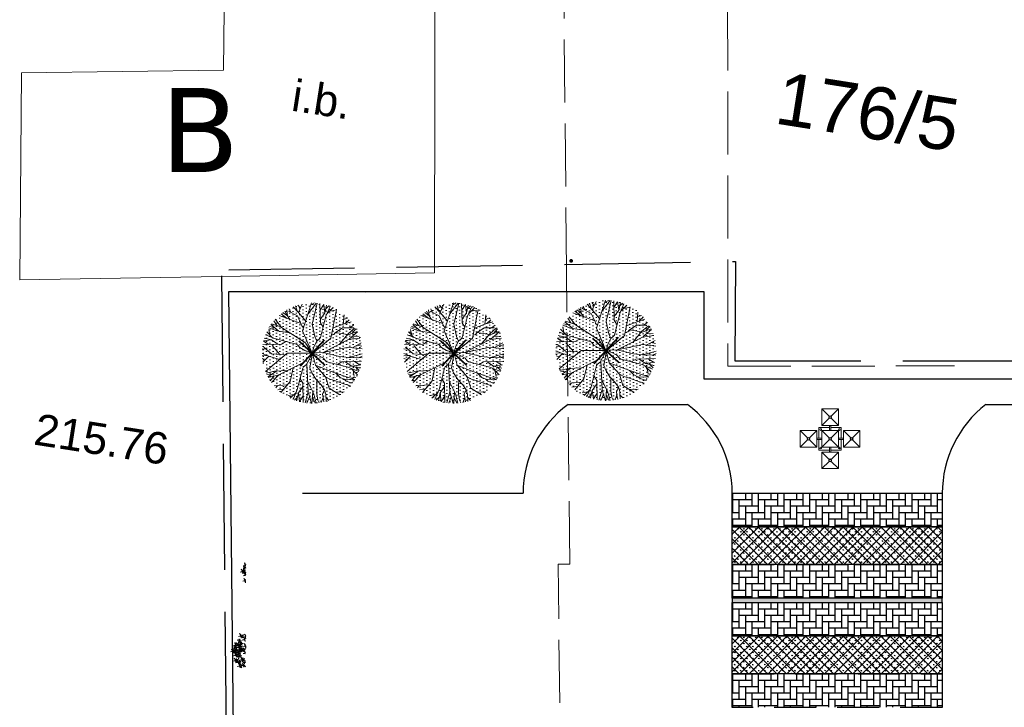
# Model space of a CAD drawing. Extents: x 6601440 to 6601733, y 5738487 to 5738717.
# Tile 14 of 129: x 6601505 to 6601529, y 5738643 to 5738660. Entities that reach past the tile are written whole.
import ezdxf
from ezdxf.enums import TextEntityAlignment as Align

# ---------------------------------------------------------------- set-up
doc = ezdxf.new("R2010")
doc.units = 0
doc.linetypes.add('PRZER2-1', pattern=[3, 2, -1])
doc.linetypes.add('PRZER3-1', pattern=[4, 3, -1])
doc.layers.get('0').update_dxf_attribs({"linetype": 'CONTINUOUS'})
doc.layers.add('001_Dark_1 20', color=7, linetype='CONTINUOUS', lineweight=0)
doc.layers.add('0_ZT_ZIELEŃ drzewa', color=7, linetype='CONTINUOUS', lineweight=30)
for name, color, linetype, lineweight, true_color in [('GESDZI_O', 7, 'CONTINUOUS', 0, 0x008000), ('GSPWPS', 7, 'CONTINUOUS', 13, 0x0a0909), ('GSPWPS_O', 7, 'CONTINUOUS', 0, 0x0a0909), ('GSSIIN', 7, 'CONTINUOUS', 18, 0x0a0909), ('GSSIIN_O', 7, 'CONTINUOUS', 0, 0x0a0909), ('GSSKOA', 7, 'PRZER3-1', 18, 0x0a0909)]:
    doc.layers.add(name, color=color, linetype=linetype, lineweight=lineweight, true_color=true_color)
doc.layers.add('TREE Z 1 500', color=7, linetype='CONTINUOUS', lineweight=9, true_color=0xc1c79e, transparency=0.6)
doc.styles.add('APLUS', font='arial.ttf', dxfattribs={"width": 0.6})
doc.styles.add('GEO-INFO', font='arial.ttf')
doc.styles.get("Standard").update_dxf_attribs({"font": 'arial.ttf'})
pattern_1 = [(90, (0, 0), (-0.07184204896, 0.07184204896), [0.01905, -0.12463409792]), (45, (0, 0), (-0.0718420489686, 0.0718420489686), [0.01905, -0.08255]), (135, (0, 0), (-0.0718420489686, -0.0718420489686), [0.01905, -0.08255])]

# ---------------------------------------------------------------- blocks, each defined once
blk = doc.blocks.new('KOLO')
blk.add_hatch(color=0).paths.add_polyline_path([(0, 0.5), (-0.12941, 0.482963), (-0.25, 0.433013), (-0.353553, 0.353553), (-0.433013, 0.25), (-0.482963, 0.12941), (-0.5, 0), (-0.482963, -0.12941), (-0.433013, -0.25), (-0.353553, -0.353553), (-0.25, -0.433013), (-0.12941, -0.482963), (0, -0.5), (0.12941, -0.482963), (0.25, -0.433013), (0.353553, -0.353553), (0.433013, -0.25), (0.482963, -0.12941), (0.5, 0), (0.482963, 0.12941), (0.433013, 0.25), (0.353553, 0.353553), (0.25, 0.433013), (0.12941, 0.482963)])
blk = doc.blocks.new('A$C528fa404')
at = {"layer": '0_ZT_ZIELEŃ drzewa', "lineweight": 13, "true_color": 0x33cc00}
h = blk.add_hatch(dxfattribs=at)
h.set_pattern_fill('DOTS', color=82, scale=0.05, style=0)
h.set_pattern_definition([(0, (-6600136.14579, -5737018.89115), (0.0396875, 0.079375), [0, -0.079375])])
edge = h.paths.add_edge_path()
edge.add_ellipse((0, 0), major_axis=(0.047, -1.193), ratio=1, start_angle=269.4342, end_angle=629.4342)
at = {"lineweight": 0}
for p, q in [((-0.059, 1.033), (-0.206, 1.176)), ((-0.14, 1.112), (-0.116, 1.188)), ((-0.059, 1.033), (0.003, 1.194)), ((-0.046, 1.081), (-0.051, 1.193)), ((0.104, 1.099), (0.112, 1.189)), ((0.221, 0.731), (0.215, 1.175)), ((-0.512, 0.798), (-0.69, 0.975)), ((-0.541, 0.914), (-0.65, 1.002)), ((-0.52, 0.817), (-0.57, 1.049)), ((-0.417, 0.85), (-0.553, 1.059)), ((-0.491, 0.963), (-0.497, 1.086)), ((-0.419, 0.902), (-0.468, 1.101)), ((0.004, 0.593), (-0.423, 1.117)), ((-0.146, 0.777), (-0.059, 1.033)), ((-0.025, 0.753), (-0.009, 0.967)), ((-0.024, 0.767), (0.191, 0.954)), ((-0.009, 0.967), (0.151, 1.153)), ((0.299, 1.156), (0.217, 1.029)), ((0.224, 0.813), (0.329, 0.964)), ((0.329, 0.964), (0.306, 1.154)), ((0.329, 0.964), (0.368, 1.136)), ((0.355, 0.882), (0.45, 1.106)), ((0.384, 0.949), (0.515, 1.077)), ((0.436, 1.001), (0.575, 1.025)), ((0.534, 0.788), (0.69, 0.975)), ((0.542, 0.84), (0.612, 1.025)), ((0.621, 0.892), (0.641, 1.007)), ((0.632, 0.744), (0.708, 0.962)), ((-0.667, 0.53), (-0.928, 0.752)), ((-0.853, 0.688), (-0.864, 0.824)), ((-0.763, 0.829), (-0.818, 0.869)), ((-0.746, 0.597), (-0.769, 0.913)), ((-0.214, 0.191), (-0.512, 0.798)), ((-0.407, 0.584), (-0.419, 0.902)), ((-0.044, 0.651), (-0.018, 0.707)), ((-0.018, 0.707), (-0.025, 0.753)), ((0.221, 0.73), (0.221, 0.731)), ((0.284, 0.624), (0.221, 0.73)), ((0.222, 0.375), (0.355, 0.882)), ((0.25, 0.159), (0.622, 0.725)), ((0.491, 0.526), (0.542, 0.84)), ((0.622, 0.725), (0.814, 0.874)), ((0.664, 0.837), (0.777, 0.907)), ((0.709, 0.259), (0.902, 0.782)), ((0.83, 0.587), (0.944, 0.732)), ((-0.93, 0.388), (-1.069, 0.531)), ((-0.981, 0.441), (-1.005, 0.579)), ((-0.343, 0.454), (-0.667, 0.53)), ((-0.001, 0.006), (0.004, 0.593)), ((0.807, 0.524), (0.895, 0.583)), ((0.89, 0.344), (1.008, 0.559)), ((0.895, 0.583), (0.977, 0.687)), ((0.895, 0.583), (1.006, 0.643)), ((0.896, 0.584), (1.037, 0.593)), ((0.974, 0.497), (1.065, 0.54)), ((-0.944, 0.334), (-1.154, 0.308)), ((-1.146, 0.309), (-1.01, 0.221)), ((-0.944, 0.334), (-1.133, 0.377)), ((-1.044, 0.356), (-1.113, 0.431)), ((-0.863, 0.359), (-1.101, 0.461)), ((-0.793, 0.228), (-0.944, 0.334)), ((-0.355, 0.226), (-0.863, 0.359)), ((-0.605, 0.288), (-0.71, 0.226)), ((0.07, 0.175), (0.135, 0.29)), ((0.135, 0.29), (0.2, 0.344)), ((0.2, 0.344), (0.222, 0.375)), ((0.608, 0.199), (0.651, 0.244)), ((0.651, 0.244), (0.696, 0.253)), ((0.696, 0.253), (0.89, 0.344)), ((0.762, 0.148), (0.97, 0.32)), ((0.97, 0.32), (1.108, 0.444)), ((0.97, 0.32), (1.172, 0.226)), ((1.01, 0.35), (1.129, 0.389)), ((1.073, 0.272), (1.147, 0.332)), ((-0.943, 0.097), (-1.194, 0.023)), ((-0.922, -0.009), (-1.194, 0.012)), ((-1.057, 0.002), (-1.192, -0.063)), ((-1.038, 0.069), (-1.187, 0.131)), ((-0.922, 0.099), (-1.181, 0.177)), ((-0.711, 0.226), (-1.174, 0.219)), ((-0.684, 0.109), (-0.969, -0.032)), ((-0.246, 0.127), (-0.922, 0.099)), ((-0.71, 0.226), (-0.711, 0.226)), ((-0.469, 0.01), (-0.624, -0.089)), ((-0.351, 0.055), (-0.469, 0.01)), ((-0.325, 0.205), (-0.355, 0.226)), ((-0.001, -0.008), (-0.351, 0.055)), ((-0.271, 0.14), (-0.325, 0.205)), ((-0.155, 0.074), (-0.271, 0.14)), ((0.001, 0.006), (-0.214, 0.191)), ((-0.022, 0.007), (-0.155, 0.074)), ((-0.032, -0.014), (-0.005, 0.003)), ((-0.022, 0.007), (-0.006, 0.002)), ((-0.012, 0.003), (0.357, -0.446)), ((-0.001, 0.006), (0.25, 0.159)), ((0.005, 0.002), (0.537, 0.223)), ((0.009, -0.005), (0.07, 0.175)), ((0.537, 0.223), (1.198, 0.003)), ((0.938, 0.089), (1.193, -0.108)), ((1.15, 0.019), (1.196, -0.066)), ((-0.969, -0.032), (-1.191, -0.091)), ((-1.12, -0.127), (-1.183, -0.159)), ((-1.055, -0.254), (-1.176, -0.206)), ((-0.958, -0.107), (-1.12, -0.127)), ((-0.76, -0.109), (-0.958, -0.107)), ((-0.756, -0.206), (-0.87, -0.289)), ((-0.649, -0.111), (-0.76, -0.109)), ((-0.624, -0.089), (-0.756, -0.206)), ((-0.288, -0.077), (-0.567, -0.314)), ((-0.288, -0.077), (-0.428, -0.428)), ((-0.032, -0.014), (-0.288, -0.077)), ((-0.055, -0.151), (-0.12, -0.266)), ((0.009, -0.005), (-0.055, -0.151)), ((-0.032, -0.013), (-0.005, -0.002)), ((-0.002, -0.008), (-0.002, -0.006)), ((0.006, -0.002), (0.17, -0.05)), ((0.008, -0.005), (0.013, -0.265)), ((0.17, -0.05), (0.286, -0.116)), ((0.397, -0.068), (0.286, -0.116)), ((0.286, -0.116), (0.34, -0.181)), ((0.34, -0.181), (0.37, -0.202)), ((0.37, -0.202), (0.878, -0.335)), ((0.692, -0.005), (0.397, -0.068)), ((0.62, -0.264), (0.725, -0.202)), ((1.19, -0.128), (0.692, -0.005)), ((0.725, -0.202), (0.727, -0.202)), ((0.727, -0.202), (1.181, -0.195)), ((0.808, -0.204), (0.96, -0.31)), ((1.161, -0.285), (1.025, -0.197)), ((-1.055, -0.254), (-1.163, -0.272)), ((-0.979, -0.322), (-1.148, -0.327)), ((-1.053, -0.325), (-1.129, -0.389)), ((-0.973, -0.241), (-1.055, -0.254)), ((-0.833, -0.398), (-0.998, -0.655)), ((-0.87, -0.289), (-0.979, -0.322)), ((-0.87, -0.289), (-0.973, -0.241)), ((-0.567, -0.314), (-0.833, -0.398)), ((-0.62, -0.418), (-0.658, -0.554)), ((-0.567, -0.314), (-0.62, -0.418)), ((-0.428, -0.428), (-0.551, -0.768)), ((-0.206, -0.351), (-0.34, -0.858)), ((-0.185, -0.32), (-0.206, -0.351)), ((-0.12, -0.266), (-0.185, -0.32)), ((0.013, -0.265), (-0.085, -0.651)), ((0.013, -0.265), (0.137, -0.868)), ((0.013, -0.265), (0.317, -0.869)), ((0.357, -0.446), (1.04, -0.586)), ((0.431, -0.461), (0.446, -0.52)), ((0.878, -0.335), (1.113, -0.436)), ((0.945, -0.364), (1.082, -0.505)), ((0.96, -0.31), (1.162, -0.285)), ((0.96, -0.31), (1.143, -0.351)), ((0.997, -0.417), (1.02, -0.555)), ((1.059, -0.332), (1.125, -0.404)), ((-0.925, -0.692), (-0.951, -0.723)), ((-0.931, -0.55), (-0.922, -0.759)), ((-0.658, -0.554), (-0.723, -0.729)), ((-0.582, -0.661), (-0.626, -0.756)), ((-0.474, -0.555), (-0.582, -0.661)), ((-0.269, -0.6), (-0.206, -0.706)), ((-0.085, -0.651), (-0.106, -0.872)), ((0.21, -0.656), (0.456, -0.858)), ((0.488, -0.563), (0.44, -0.844)), ((0.446, -0.52), (0.48, -0.552)), ((0.48, -0.552), (0.603, -0.727)), ((0.59, -0.493), (0.684, -0.746)), ((-0.769, -0.863), (-0.801, -0.885)), ((-0.723, -0.729), (-0.782, -0.902)), ((-0.672, -0.807), (-0.721, -0.951)), ((-0.709, -0.915), (-0.699, -0.968)), ((-0.626, -0.756), (-0.672, -0.807)), ((-0.626, -0.756), (-0.639, -1.009)), ((-0.551, -0.768), (-0.631, -1.014)), ((-0.603, -0.928), (-0.588, -1.039)), ((-0.368, -0.925), (-0.521, -1.074)), ((-0.34, -0.858), (-0.446, -1.108)), ((-0.209, -0.789), (-0.314, -0.94)), ((-0.206, -0.706), (-0.206, -0.707)), ((-0.206, -0.707), (-0.199, -1.178)), ((-0.106, -0.872), (-0.119, -1.189)), ((-0.106, -0.872), (-0.023, -1.194)), ((0.137, -0.868), (0.094, -1.19)), ((0.317, -0.869), (0.354, -1.14)), ((0.328, -0.887), (0.499, -1.085)), ((0.416, -0.824), (0.509, -1.08)), ((0.456, -0.858), (0.586, -1.016)), ((0.603, -0.727), (0.597, -0.972)), ((0.598, -0.901), (0.661, -0.992)), ((0.684, -0.746), (0.744, -0.932)), ((0.684, -0.746), (0.913, -0.768)), ((0.704, -0.793), (0.792, -0.891)), ((0.797, -0.757), (0.834, -0.853)), ((-0.421, -0.977), (-0.56, -1.001)), ((-0.337, -1.039), (-0.421, -1.117)), ((-0.314, -0.94), (-0.36, -1.141)), ((-0.314, -0.94), (-0.287, -1.161)), ((-0.29, -1.142), (-0.202, -1.005)), ((-0.115, -1.105), (-0.076, -1.192)), ((-0.115, -1.106), (-0.115, -1.105)), ((0.125, -0.96), (0.236, -1.169)), ((0.185, -1.074), (0.161, -1.182)), ((0.393, -0.962), (0.398, -1.124)), ((0.462, -0.951), (0.575, -1.047))]:
    blk.add_line(p, q, dxfattribs=at)
at = {"lineweight": 40}
for points in [[(0.309, -0.291), (-0.309, 0.291)], [(-0.291, -0.309), (0.291, 0.309)]]:
    blk.add_lwpolyline(points, dxfattribs=at)
at = {"lineweight": 0}
blk.add_ellipse((0, 0), major_axis=(-0.00325, -0.0048), ratio=1, start_param=5.337382, end_param=11.620567, dxfattribs=at)
at = {"lineweight": 0, "style": 'APLUS', "text_generation_flag": 6, "flags": 9}
for p, height, rotation, width in [((-0.073, 0.06), 0.0000285, 1.6129, 0.799982), ((0.142, -0.115), 0.0000548, 181.9492, 0.799999)]:
    blk.add_attdef('ESTCODE', p, '', height=height, rotation=rotation, dxfattribs=dict(at, width=width))
blk = doc.blocks.new('A$C5B6836A8')
at = {"linetype": 'ByBlock'}
for p, q in [((0.514, 1.422), (0.687, 1.249)), ((0.514, 1.422), (0.514, 1.029)), ((0.908, 1.422), (0.514, 1.422)), ((0.908, 1.422), (0.735, 1.249)), ((0.908, 1.422), (0.908, 1.029)), ((0.687, 1.202), (0.514, 1.029)), ((0.735, 1.202), (0.908, 1.029)), ((0.444, 0.978), (0.444, 0.726)), ((0.444, 0.978), (0.696, 0.978)), ((0.908, 1.029), (0.514, 1.029)), ((0.696, 1.029), (0.696, 0.908)), ((0.726, 1.029), (0.726, 0.908)), ((0.726, 0.978), (0.978, 0.978)), ((0.978, 0.726), (0.978, 0.978)), ((0, 0.908), (0.393, 0.908)), ((0, 0.908), (0, 0.514)), ((0, 0.908), (0.173, 0.735)), ((0.22, 0.735), (0.393, 0.908)), ((0.393, 0.908), (0.393, 0.514)), ((0.393, 0.726), (0.514, 0.726)), ((0.514, 0.908), (0.908, 0.908)), ((0.514, 0.908), (0.514, 0.514)), ((0.514, 0.908), (0.687, 0.735)), ((0.735, 0.735), (0.908, 0.908)), ((0.908, 0.908), (0.908, 0.514)), ((0.908, 0.726), (1.029, 0.726)), ((1.029, 0.908), (1.202, 0.735)), ((1.029, 0.908), (1.422, 0.908)), ((1.029, 0.908), (1.029, 0.514)), ((1.249, 0.735), (1.422, 0.908)), ((1.422, 0.908), (1.422, 0.514)), ((0, 0.514), (0.173, 0.687)), ((0, 0.514), (0.393, 0.514)), ((0.22, 0.687), (0.393, 0.514)), ((0.393, 0.696), (0.514, 0.696)), ((0.444, 0.696), (0.444, 0.444)), ((0.514, 0.514), (0.687, 0.687)), ((0.514, 0.514), (0.908, 0.514)), ((0.696, 0.514), (0.696, 0.393)), ((0.726, 0.514), (0.726, 0.393)), ((0.735, 0.687), (0.908, 0.514)), ((0.908, 0.696), (1.029, 0.696)), ((0.978, 0.444), (0.978, 0.696)), ((1.029, 0.514), (1.202, 0.687)), ((1.029, 0.514), (1.422, 0.514)), ((1.249, 0.687), (1.422, 0.514)), ((0.444, 0.444), (0.696, 0.444)), ((0.908, 0.393), (0.514, 0.393)), ((0.514, 0.393), (0.514, 0)), ((0.514, 0.393), (0.687, 0.22)), ((0.726, 0.444), (0.978, 0.444)), ((0.908, 0.393), (0.735, 0.22)), ((0.908, 0.393), (0.908, 0)), ((0.687, 0.173), (0.514, 0)), ((0.908, 0), (0.514, 0)), ((0.735, 0.173), (0.908, 0))]:
    blk.add_line(p, q, dxfattribs=at)
for centre, radius in [((0.711, 1.225), 0.0334), ((0.711, 1.225), 0.0233), ((0.49, 0.932), 0.0197), ((0.932, 0.932), 0.0197), ((0.197, 0.711), 0.0334), ((0.197, 0.711), 0.0233), ((0.711, 0.711), 0.0334), ((0.711, 0.711), 0.0233), ((1.225, 0.711), 0.0334), ((1.225, 0.711), 0.0233), ((0.49, 0.49), 0.0197), ((0.932, 0.49), 0.0197), ((0.711, 0.197), 0.0334), ((0.711, 0.197), 0.0233)]:
    blk.add_circle(centre, radius, dxfattribs=at)

msp = doc.modelspace()

# ---------------------------------------------------------------- hatches: boundary and pattern name
at = {"linetype": 'PRZER2-1'}
h = msp.add_hatch(dxfattribs=at)
h.set_pattern_fill('AR-HBONE', color=256, scale=0.0015, angle=45)
h.set_pattern_definition([(90, (20.7848, 11.29846), (-0.1524, 0.1524), [0.4572, -0.1524]), (180, (20.7848, 11.45086), (-0.1524, 0.1524), [0.4572, -0.1524])])
h.paths.add_polyline_path([(6601522.4268, 5738648.39263), (6601522.4268, 5738647.5952), (6601527.4268, 5738647.5952), (6601527.4268, 5738648.39263)])
h = msp.add_hatch(dxfattribs=at)
h.set_pattern_fill('ANSI37', color=256, scale=0.05)
h.set_pattern_definition([(45, (20.81756, 11.69095), (-0.1122532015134, 0.1122532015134), []), (135, (20.81756, 11.69095), (-0.1122532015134, -0.1122532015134), [])])
h.paths.add_polyline_path([(6601522.4268, 5738646.69522), (6601522.4268, 5738647.5952), (6601527.4268, 5738647.5952), (6601527.4268, 5738646.69522)])
h = msp.add_hatch(dxfattribs=at)
h.set_pattern_fill('GRASS', color=3, scale=0.004)
h.set_pattern_definition(pattern_1)
h.paths.add_polyline_path([(6601522.4268, 5738646.69522), (6601522.4268, 5738647.5952), (6601527.4268, 5738647.5952), (6601527.4268, 5738646.69522)])
h = msp.add_hatch(dxfattribs=at)
h.set_pattern_fill('AR-HBONE', color=256, scale=0.0015, angle=45)
h.set_pattern_definition([(90, (20.7848, 9.60105), (-0.1524, 0.1524), [0.4572, -0.1524]), (180, (20.7848, 9.75345), (-0.1524, 0.1524), [0.4572, -0.1524])])
h.paths.add_polyline_path([(6601522.4268, 5738646.69522), (6601522.4268, 5738645.89779), (6601527.4268, 5738645.89779), (6601527.4268, 5738646.69522)])
h = msp.add_hatch(color=256)
h.dxf.hatch_style = 1
h.paths.add_polyline_path([(6601522.4268, 5738645.89263), (6601522.4268, 5738645.79263), (6601527.4268, 5738645.79263), (6601527.4268, 5738645.89263)])
h = msp.add_hatch(dxfattribs=at)
h.set_pattern_fill('AR-HBONE', color=256, scale=0.0015, angle=45)
h.set_pattern_definition([(90, (20.7848, 8.69846), (-0.1524, 0.1524), [0.4572, -0.1524]), (180, (20.7848, 8.85086), (-0.1524, 0.1524), [0.4572, -0.1524])])
h.paths.add_polyline_path([(6601522.4268, 5738645.79263), (6601522.4268, 5738644.9952), (6601527.4268, 5738644.9952), (6601527.4268, 5738645.79263)])
h = msp.add_hatch(dxfattribs=at)
h.set_pattern_fill('ANSI37', color=256, scale=0.05)
h.set_pattern_definition([(45, (20.81756, 9.09095), (-0.1122532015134, 0.1122532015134), []), (135, (20.81756, 9.09095), (-0.1122532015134, -0.1122532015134), [])])
h.paths.add_polyline_path([(6601522.4268, 5738644.09522), (6601522.4268, 5738644.9952), (6601527.4268, 5738644.9952), (6601527.4268, 5738644.09522)])
h = msp.add_hatch(dxfattribs=at)
h.set_pattern_fill('GRASS', color=3, scale=0.004)
h.set_pattern_definition(pattern_1)
h.paths.add_polyline_path([(6601522.4268, 5738644.09522), (6601522.4268, 5738644.9952), (6601527.4268, 5738644.9952), (6601527.4268, 5738644.09522)])
h = msp.add_hatch(dxfattribs=at)
h.set_pattern_fill('AR-HBONE', color=256, scale=0.0015, angle=45)
h.set_pattern_definition([(90, (20.7848, 7.00105), (-0.1524, 0.1524), [0.4572, -0.1524]), (180, (20.7848, 7.15345), (-0.1524, 0.1524), [0.4572, -0.1524])])
h.paths.add_polyline_path([(6601522.4268, 5738644.09522), (6601522.4268, 5738643.29779), (6601527.4268, 5738643.29779), (6601527.4268, 5738644.09522)])

# ---------------------------------------------------------------- linework, layer by layer
at = {"color": 3}
for p, q in [((6601510.43622, 5738653.19739), (6601521.74943, 5738653.20039)), ((6601510.97746, 5738599.95865, 10.06), (6601510.43622, 5738653.19739, 10.06)), ((6601511.14066, 5738653.1989), (6601513.692, 5738653.19043)), ((6601521.74943, 5738653.20039), (6601521.74943, 5738651.11478)), ((6601521.74943, 5738651.11478), (6601529.9391, 5738651.11478)), ((6601518.51317, 5738650.50703), (6601521.3555, 5738650.50703)), ((6601528.46561, 5738650.50703), (6601531.30794, 5738650.50703)), ((6601512.192, 5738648.39441), (6601517.44186, 5738648.39441)), ((6601522.4268, 5738648.39263), (6601527.4268, 5738648.39263)), ((6601522.4268, 5738648.39263), (6601527.4268, 5738648.39263))]:
    msp.add_line(p, q, dxfattribs=at)
at = {"color": 7, "linetype": 'PRZER3-1', "lineweight": 30, "elevation": 10.06}
msp.add_lwpolyline([(6601510.43099, 5738653.7127), (6601522.49994, 5738653.91001), (6601522.49002, 5738651.5425), (6601529.66651, 5738651.5425), (6601529.66651, 5738654.02683), (6601538.55011, 5738654.18645), (6601539.54007, 5738634.77356), (6601549.69265, 5738634.50447), (6601552.07964, 5738633.33731), (6601567.28346, 5738633.12408), (6601570.6548, 5738637.80075), (6601571.66308, 5738632.20458), (6601571.54575, 5738595.28982), (6601574.72819, 5738588.65305), (6601578.36042, 5738588.65305), (6601578.43231, 5738576.80623), (6601579.79306, 5738576.80976), (6601579.79306, 5738571.10128), (6601578.48092, 5738571.09182), (6601578.5841, 5738558.98185), (6601511.23283, 5738558.57583), (6601510.2684, 5738653.7127)], dxfattribs=at)
at = {"color": 7, "ltscale": 0.5}
for points in [[(6601522.4268, 5738648.39263), (6601527.4268, 5738648.39263), (6601527.4268, 5738647.5952), (6601522.4268, 5738647.5952), (6601522.4268, 5738648.39263)], [(6601522.4268, 5738645.79263), (6601527.4268, 5738645.79263), (6601527.4268, 5738644.9952), (6601522.4268, 5738644.9952), (6601522.4268, 5738645.79263)]]:
    msp.add_lwpolyline(points, dxfattribs=at)
at = {"color": 7}
for points in [[(6601522.4268, 5738646.69522), (6601522.4268, 5738647.5952), (6601527.4268, 5738647.5952), (6601527.4268, 5738646.69522), (6601522.4268, 5738646.69522)], [(6601522.4268, 5738645.89263), (6601522.4268, 5738645.79263), (6601527.4268, 5738645.79263), (6601527.4268, 5738645.89263), (6601522.4268, 5738645.89263)], [(6601522.4268, 5738644.09522), (6601522.4268, 5738644.9952), (6601527.4268, 5738644.9952), (6601527.4268, 5738644.09522), (6601522.4268, 5738644.09522)]]:
    msp.add_lwpolyline(points, dxfattribs=at)
at = {"color": 7, "linetype": 'PRZER2-1', "ltscale": 0.5}
for points in [[(6601522.4268, 5738645.89263), (6601522.4268, 5738646.69522), (6601527.4268, 5738646.69522), (6601527.4268, 5738645.89263), (6601522.4268, 5738645.89263)], [(6601522.4268, 5738643.29263), (6601522.4268, 5738644.09522), (6601527.4268, 5738644.09522), (6601527.4268, 5738643.29263), (6601522.4268, 5738643.29263)]]:
    msp.add_lwpolyline(points, dxfattribs=at)
at = {"color": 3}
for centre, radius, start, end in [((6601520.0641, 5738648.39263), 2.62223, 126.260337, 180), ((6601519.80457, 5738648.39263), 2.62223, 360, 53.739663), ((6601530.12152, 5738648.3811), 2.69474, 127.915485, 179.755013)]:
    msp.add_arc(centre, radius, start, end, dxfattribs=at)
at = {"layer": 'GSSIIN', "linetype": 'Continuous', "lineweight": 18, "elevation": 10.18}
msp.add_lwpolyline([(6601505.49261, 5738658.40462), (6601510.30914, 5738658.46408), (6601510.37516, 5738664.93096), (6601515.55906, 5738665.07488), (6601515.64189, 5738663.00751), (6601515.34765, 5738663.00274), (6601515.33707, 5738653.64286), (6601510.25286, 5738653.55425), (6601505.45301, 5738653.47195)], close=True, dxfattribs=at)
at = {"layer": 'GSSKOA', "linetype": 'PRZER3-1', "lineweight": 18, "ltscale": 0.5}
for p, q in [((6601518.47594, 5738653.69779, 10.18), (6601518.3899, 5738663.01775, 10.18)), ((6601522.31379, 5738661.96227, 10.18), (6601522.32213, 5738651.41792, 10.18)), ((6601518.55752, 5738646.70623, 10.18), (6601518.47594, 5738653.69779, 10.18)), ((6601522.32213, 5738651.41792, 10.18), (6601527.72214, 5738651.42511, 10.18)), ((6601518.27754, 5738646.70295, 10.18), (6601518.55752, 5738646.70623, 10.18)), ((6601518.36272, 5738639.40202, 10.18), (6601518.27754, 5738646.70295, 10.18))]:
    msp.add_line(p, q, dxfattribs=at)
at = {"layer": 'TREE Z 1 500'}
msp.add_line((6601510.74368, 5738644.63518), (6601510.72161, 5738644.63215), dxfattribs=at)
for points in [[(6601510.83338, 5738646.66429), (6601510.77879, 5738646.66693), (6601510.8309, 5738646.67938), (6601510.83276, 5738646.66806)], [(6601510.81805, 5738646.62365), (6601510.80424, 5738646.61606), (6601510.78131, 5738646.65206), (6601510.81525, 5738646.62105)], [(6601510.80396, 5738646.72886), (6601510.81588, 5738646.73843), (6601510.82072, 5738646.68357), (6601510.80635, 5738646.72588)], [(6601510.83219, 5738646.69508), (6601510.81025, 5738646.71084), (6601510.8391, 5738646.70009), (6601510.83596, 5738646.6957)], [(6601510.83944, 5738646.61744), (6601510.82822, 5738646.60705), (6601510.81952, 5738646.66144), (6601510.83684, 5738646.62024)], [(6601510.7523, 5738646.5307), (6601510.7016, 5738646.51447), (6601510.75947, 5738646.52177), (6601510.7523, 5738646.5307)], [(6601510.75289, 5738646.53607), (6601510.72836, 5738646.58492), (6601510.76481, 5738646.54565), (6601510.75587, 5738646.53847)], [(6601510.7541, 5738646.52236), (6601510.76602, 5738646.53193), (6601510.77086, 5738646.47706), (6601510.75649, 5738646.51938)], [(6601510.82164, 5738646.50798), (6601510.76705, 5738646.51063), (6601510.81916, 5738646.52307), (6601510.82102, 5738646.51176)], [(6601510.824, 5738646.44141), (6601510.77331, 5738646.42518), (6601510.83117, 5738646.43248), (6601510.824, 5738646.44141)], [(6601510.79499, 5738646.58668), (6601510.7734, 5738646.58749), (6601510.77859, 5738646.58189), (6601510.79219, 5738646.58408)], [(6601510.81203, 5738646.60766), (6601510.77424, 5738646.60908), (6601510.80621, 5738646.59707), (6601510.80922, 5738646.60506)], [(6601510.77499, 5738646.51465), (6601510.7893, 5738646.52125), (6601510.80963, 5738646.48372), (6601510.77797, 5738646.51705)], [(6601510.77912, 5738646.55224), (6601510.78207, 5738646.57909), (6601510.78688, 5738646.54868), (6601510.78151, 5738646.54926)], [(6601510.78213, 5738646.53018), (6601510.81972, 5738646.5261), (6601510.78868, 5738646.54033), (6601510.78511, 5738646.53257)], [(6601510.82045, 5738646.53878), (6601510.79851, 5738646.55454), (6601510.82736, 5738646.54379), (6601510.82422, 5738646.5394)], [(6601510.82459, 5738646.44677), (6601510.80007, 5738646.49563), (6601510.83652, 5738646.45635), (6601510.82757, 5738646.44917)], [(6601510.8006, 5738646.54991), (6601510.82208, 5738646.54757), (6601510.8173, 5738646.55353), (6601510.80358, 5738646.5523)], [(6601510.81659, 5738646.58586), (6601510.81554, 5738646.55887), (6601510.80859, 5738646.58887), (6601510.81399, 5738646.58866)], [(6601510.82603, 5738646.50483), (6601510.81526, 5738646.4527), (6601510.83733, 5738646.50669), (6601510.82603, 5738646.50483)], [(6601510.81521, 5738646.31195), (6601510.76452, 5738646.29572), (6601510.82238, 5738646.30302), (6601510.81521, 5738646.31195)], [(6601510.8158, 5738646.31732), (6601510.79128, 5738646.36617), (6601510.82773, 5738646.32689), (6601510.81878, 5738646.31971)], [(6601510.81701, 5738646.3036), (6601510.82894, 5738646.31317), (6601510.83378, 5738646.25831), (6601510.8194, 5738646.30062)], [(6601510.7128, 5738644.99717), (6601510.66211, 5738644.98095), (6601510.71997, 5738644.98824), (6601510.7128, 5738644.99717)], [(6601510.71339, 5738645.00254), (6601510.68887, 5738645.0514), (6601510.72531, 5738645.01212), (6601510.71637, 5738645.00494)], [(6601510.7146, 5738644.98883), (6601510.72652, 5738644.9984), (6601510.73136, 5738644.94354), (6601510.71699, 5738644.98585)], [(6601510.73549, 5738644.98112), (6601510.74981, 5738644.98772), (6601510.77014, 5738644.95019), (6601510.73847, 5738644.98352)], [(6601510.74264, 5738644.99665), (6601510.78023, 5738644.99257), (6601510.74919, 5738645.00681), (6601510.74562, 5738644.99904)], [(6601510.76111, 5738645.01638), (6601510.78259, 5738645.01405), (6601510.77781, 5738645.02), (6601510.76409, 5738645.01877)], [(6601510.82797, 5738644.98195), (6601510.77728, 5738644.96572), (6601510.83514, 5738644.97302), (6601510.82797, 5738644.98195)], [(6601510.82856, 5738644.98732), (6601510.80404, 5738645.03617), (6601510.84048, 5738644.99689), (6601510.83154, 5738644.98971)], [(6601510.60401, 5738644.76287), (6601510.54942, 5738644.76551), (6601510.60153, 5738644.77795), (6601510.60339, 5738644.76664)], [(6601510.58868, 5738644.72223), (6601510.57487, 5738644.71464), (6601510.55194, 5738644.75064), (6601510.58588, 5738644.71963)], [(6601510.57459, 5738644.82744), (6601510.58651, 5738644.83701), (6601510.59135, 5738644.78214), (6601510.57698, 5738644.82446)], [(6601510.60282, 5738644.79366), (6601510.58088, 5738644.80942), (6601510.60973, 5738644.79867), (6601510.60659, 5738644.79428)], [(6601510.61007, 5738644.71602), (6601510.59885, 5738644.70563), (6601510.59015, 5738644.76001), (6601510.60747, 5738644.71882)], [(6601510.59548, 5738644.81973), (6601510.60979, 5738644.82633), (6601510.63013, 5738644.7888), (6601510.59846, 5738644.82213)], [(6601510.6084, 5738644.75971), (6601510.59763, 5738644.70759), (6601510.6197, 5738644.76157), (6601510.6084, 5738644.75971)], [(6601510.61656, 5738644.75718), (6601510.61407, 5738644.77227), (6601510.66424, 5738644.74953), (6601510.62032, 5738644.7578)], [(6601510.61541, 5738644.81122), (6601510.62799, 5738644.82879), (6601510.62046, 5738644.82755), (6601510.61479, 5738644.81499)], [(6601510.62351, 5738644.78544), (6601510.64554, 5738644.81618), (6601510.61789, 5738644.79614), (6601510.62289, 5738644.78921)], [(6601510.63353, 5738644.77159), (6601510.63482, 5738644.7873), (6601510.67749, 5738644.78657), (6601510.63291, 5738644.77537)], [(6601510.65938, 5738644.88804), (6601510.63745, 5738644.9038), (6601510.6663, 5738644.89305), (6601510.66315, 5738644.88866)], [(6601510.70183, 5738644.78756), (6601510.64724, 5738644.7902), (6601510.69935, 5738644.80265), (6601510.70121, 5738644.79133)], [(6601510.66497, 5738644.8541), (6601510.6542, 5738644.80197), (6601510.67627, 5738644.85595), (6601510.66497, 5738644.8541)], [(6601510.67686, 5738644.7503), (6601510.65492, 5738644.76606), (6601510.68377, 5738644.75531), (6601510.68062, 5738644.75091)], [(6601510.67312, 5738644.85156), (6601510.67064, 5738644.86665), (6601510.7208, 5738644.84391), (6601510.67689, 5738644.85218)], [(6601510.67197, 5738644.9056), (6601510.68456, 5738644.92317), (6601510.67702, 5738644.92193), (6601510.67135, 5738644.90938)], [(6601510.68008, 5738644.87982), (6601510.70211, 5738644.91056), (6601510.67445, 5738644.89052), (6601510.67946, 5738644.88359)], [(6601510.70064, 5738644.81835), (6601510.6787, 5738644.83411), (6601510.70755, 5738644.82336), (6601510.70441, 5738644.81897)], [(6601510.68944, 5738644.76786), (6601510.70203, 5738644.78542), (6601510.6945, 5738644.78418), (6601510.68882, 5738644.77163)], [(6601510.69009, 5738644.86598), (6601510.69138, 5738644.88168), (6601510.73406, 5738644.88095), (6601510.68947, 5738644.86975)], [(6601510.69755, 5738644.74208), (6601510.71958, 5738644.77282), (6601510.69192, 5738644.75277), (6601510.69693, 5738644.74585)], [(6601510.70622, 5738644.78441), (6601510.69545, 5738644.73228), (6601510.71752, 5738644.78627), (6601510.70622, 5738644.78441)], [(6601510.71438, 5738644.78188), (6601510.71189, 5738644.79696), (6601510.76206, 5738644.77422), (6601510.71814, 5738644.7825)], [(6601510.71323, 5738644.83592), (6601510.72581, 5738644.85348), (6601510.71828, 5738644.85224), (6601510.7126, 5738644.83969)], [(6601510.72133, 5738644.81014), (6601510.74336, 5738644.84087), (6601510.71571, 5738644.82083), (6601510.72071, 5738644.81391)], [(6601510.73135, 5738644.79629), (6601510.73263, 5738644.81199), (6601510.77531, 5738644.81127), (6601510.73073, 5738644.80006)], [(6601510.80419, 5738644.91389), (6601510.7535, 5738644.89766), (6601510.81136, 5738644.90496), (6601510.80419, 5738644.91389)], [(6601510.82228, 5738644.75706), (6601510.77159, 5738644.74083), (6601510.82945, 5738644.74813), (6601510.82228, 5738644.75706)], [(6601510.80478, 5738644.91926), (6601510.78026, 5738644.96811), (6601510.8167, 5738644.92883), (6601510.80776, 5738644.92165)], [(6601510.82287, 5738644.76243), (6601510.79835, 5738644.81128), (6601510.8348, 5738644.772), (6601510.82585, 5738644.76482)], [(6601510.80599, 5738644.90554), (6601510.81791, 5738644.91512), (6601510.82275, 5738644.86025), (6601510.80838, 5738644.90257)], [(6601510.82408, 5738644.74871), (6601510.83601, 5738644.75829), (6601510.84085, 5738644.70342), (6601510.82647, 5738644.74574)], [(6601510.83101, 5738644.93543), (6601510.83396, 5738644.96228), (6601510.83877, 5738644.93187), (6601510.8334, 5738644.93245)], [(6601510.52293, 5738644.62928), (6601510.47223, 5738644.61305), (6601510.5301, 5738644.62035), (6601510.52293, 5738644.62928)], [(6601510.52352, 5738644.63465), (6601510.49899, 5738644.6835), (6601510.53544, 5738644.64422), (6601510.5265, 5738644.63704)], [(6601510.52473, 5738644.62093), (6601510.53665, 5738644.6305), (6601510.54149, 5738644.57564), (6601510.52712, 5738644.61795)], [(6601510.59227, 5738644.60656), (6601510.53768, 5738644.6092), (6601510.58979, 5738644.62165), (6601510.59165, 5738644.61033)], [(6601510.59463, 5738644.53998), (6601510.54394, 5738644.52375), (6601510.6018, 5738644.53105), (6601510.59463, 5738644.53998)], [(6601510.56562, 5738644.68525), (6601510.54403, 5738644.68606), (6601510.54922, 5738644.68046), (6601510.56282, 5738644.68265)], [(6601510.58266, 5738644.70623), (6601510.54487, 5738644.70766), (6601510.57684, 5738644.69564), (6601510.57985, 5738644.70364)], [(6601510.54562, 5738644.61323), (6601510.55993, 5738644.61982), (6601510.58026, 5738644.5823), (6601510.5486, 5738644.61562)], [(6601510.54975, 5738644.65082), (6601510.5527, 5738644.67767), (6601510.55751, 5738644.64726), (6601510.55214, 5738644.64784)], [(6601510.55276, 5738644.62875), (6601510.59035, 5738644.62467), (6601510.55931, 5738644.63891), (6601510.55574, 5738644.63115)], [(6601510.59108, 5738644.63735), (6601510.56914, 5738644.65311), (6601510.59799, 5738644.64236), (6601510.59485, 5738644.63797)], [(6601510.59522, 5738644.54535), (6601510.5707, 5738644.5942), (6601510.60715, 5738644.55492), (6601510.5982, 5738644.54774)], [(6601510.57123, 5738644.64848), (6601510.59271, 5738644.64615), (6601510.58793, 5738644.6521), (6601510.57421, 5738644.65088)], [(6601510.58722, 5738644.68444), (6601510.58617, 5738644.65745), (6601510.57922, 5738644.68744), (6601510.58462, 5738644.68724)], [(6601510.59666, 5738644.60341), (6601510.58589, 5738644.55128), (6601510.60796, 5738644.60527), (6601510.59666, 5738644.60341)], [(6601510.59643, 5738644.53163), (6601510.60836, 5738644.54121), (6601510.6132, 5738644.48634), (6601510.59882, 5738644.52866)], [(6601510.61224, 5738644.70242), (6601510.64015, 5738644.65542), (6601510.60103, 5738644.69203), (6601510.60944, 5738644.69982)], [(6601510.60482, 5738644.60087), (6601510.60233, 5738644.61596), (6601510.6525, 5738644.59322), (6601510.60858, 5738644.60149)], [(6601510.60367, 5738644.65492), (6601510.61625, 5738644.67248), (6601510.60872, 5738644.67124), (6601510.60305, 5738644.65869)], [(6601510.61245, 5738644.70782), (6601510.66187, 5738644.72758), (6601510.60467, 5738644.71622), (6601510.61245, 5738644.70782)], [(6601510.61177, 5738644.62913), (6601510.6338, 5738644.65987), (6601510.60615, 5738644.63983), (6601510.61115, 5738644.63291)], [(6601510.66389, 5738644.59063), (6601510.60929, 5738644.59327), (6601510.66141, 5738644.60571), (6601510.66327, 5738644.5944)], [(6601510.66758, 5738644.50057), (6601510.61298, 5738644.50321), (6601510.6651, 5738644.51566), (6601510.66696, 5738644.50434)], [(6601510.61733, 5738644.52393), (6601510.63164, 5738644.53053), (6601510.65197, 5738644.493), (6601510.62031, 5738644.52632)], [(6601510.62179, 5738644.61529), (6601510.62308, 5738644.63099), (6601510.66575, 5738644.63026), (6601510.62117, 5738644.61906)], [(6601510.62146, 5738644.56152), (6601510.62441, 5738644.58837), (6601510.62922, 5738644.55796), (6601510.62385, 5738644.55854)], [(6601510.67805, 5738644.7195), (6601510.62345, 5738644.72214), (6601510.67557, 5738644.73459), (6601510.67743, 5738644.72327)], [(6601510.62447, 5738644.53946), (6601510.66206, 5738644.53537), (6601510.63102, 5738644.54961), (6601510.62745, 5738644.54185)], [(6601510.6627, 5738644.62142), (6601510.64076, 5738644.63718), (6601510.66961, 5738644.62643), (6601510.66646, 5738644.62204)], [(6601510.69351, 5738644.67324), (6601510.64282, 5738644.65701), (6601510.70068, 5738644.66431), (6601510.69351, 5738644.67324)], [(6601510.64294, 5738644.55919), (6601510.66442, 5738644.55685), (6601510.65964, 5738644.56281), (6601510.64592, 5738644.56158)], [(6601510.66639, 5738644.53136), (6601510.64445, 5738644.54712), (6601510.6733, 5738644.53637), (6601510.67015, 5738644.53198)], [(6601510.66828, 5738644.58748), (6601510.65751, 5738644.53535), (6601510.67958, 5738644.58934), (6601510.66828, 5738644.58748)], [(6601510.6941, 5738644.67861), (6601510.66958, 5738644.72746), (6601510.70602, 5738644.68818), (6601510.69708, 5738644.681)], [(6601510.68244, 5738644.71635), (6601510.67167, 5738644.66422), (6601510.69374, 5738644.71821), (6601510.68244, 5738644.71635)], [(6601510.67643, 5738644.58494), (6601510.67395, 5738644.60003), (6601510.72412, 5738644.57729), (6601510.6802, 5738644.58556)], [(6601510.67528, 5738644.63898), (6601510.68787, 5738644.65655), (6601510.68034, 5738644.65531), (6601510.67466, 5738644.64276)], [(6601510.68012, 5738644.49488), (6601510.67764, 5738644.50997), (6601510.72781, 5738644.48723), (6601510.68389, 5738644.4955)], [(6601510.68339, 5738644.6132), (6601510.70542, 5738644.64394), (6601510.67776, 5738644.6239), (6601510.68277, 5738644.61698)], [(6601510.67897, 5738644.54892), (6601510.69156, 5738644.56649), (6601510.68403, 5738644.56525), (6601510.67835, 5738644.5527)], [(6601510.68708, 5738644.52314), (6601510.70911, 5738644.55388), (6601510.68145, 5738644.53384), (6601510.68646, 5738644.52692)], [(6601510.69059, 5738644.71382), (6601510.68811, 5738644.72891), (6601510.73828, 5738644.70617), (6601510.69436, 5738644.71444)], [(6601510.69341, 5738644.59936), (6601510.69469, 5738644.61506), (6601510.73737, 5738644.61433), (6601510.69279, 5738644.60313)], [(6601510.69531, 5738644.66489), (6601510.70723, 5738644.67446), (6601510.71207, 5738644.6196), (6601510.6977, 5738644.66191)], [(6601510.6971, 5738644.5093), (6601510.69838, 5738644.525), (6601510.74106, 5738644.52427), (6601510.69648, 5738644.51307)], [(6601510.70757, 5738644.72823), (6601510.70885, 5738644.74394), (6601510.75153, 5738644.74321), (6601510.70695, 5738644.732)], [(6601510.75796, 5738644.66624), (6601510.70726, 5738644.65001), (6601510.76513, 5738644.65731), (6601510.75796, 5738644.66624)], [(6601510.7162, 5738644.65719), (6601510.73052, 5738644.66378), (6601510.75085, 5738644.62625), (6601510.71919, 5738644.65958)], [(6601510.72034, 5738644.69478), (6601510.72329, 5738644.72162), (6601510.7281, 5738644.69122), (6601510.72273, 5738644.6918)], [(6601510.72335, 5738644.67271), (6601510.76094, 5738644.66863), (6601510.7299, 5738644.68287), (6601510.72633, 5738644.67511)], [(6601510.75855, 5738644.67161), (6601510.73403, 5738644.72046), (6601510.77047, 5738644.68118), (6601510.76153, 5738644.674)], [(6601510.74182, 5738644.69244), (6601510.7633, 5738644.69011), (6601510.75852, 5738644.69606), (6601510.7448, 5738644.69484)], [(6601510.75976, 5738644.65789), (6601510.77168, 5738644.66746), (6601510.77652, 5738644.6126), (6601510.76215, 5738644.65491)], [(6601510.8274, 5738644.57015), (6601510.7728, 5738644.57279), (6601510.82492, 5738644.58524), (6601510.82678, 5738644.57392)], [(6601510.78065, 5738644.65019), (6601510.79496, 5738644.65678), (6601510.81529, 5738644.61925), (6601510.78363, 5738644.65258)], [(6601510.78478, 5738644.68778), (6601510.78773, 5738644.71462), (6601510.79254, 5738644.68422), (6601510.78717, 5738644.6848)], [(6601510.78779, 5738644.66571), (6601510.82539, 5738644.66163), (6601510.79434, 5738644.67587), (6601510.79077, 5738644.66811)], [(6601510.8262, 5738644.60094), (6601510.80427, 5738644.6167), (6601510.83312, 5738644.60595), (6601510.82997, 5738644.60156)], [(6601510.80626, 5738644.68544), (6601510.82775, 5738644.68311), (6601510.82296, 5738644.68906), (6601510.80924, 5738644.68784)], [(6601510.58584, 5738644.41052), (6601510.53515, 5738644.39429), (6601510.59301, 5738644.40159), (6601510.58584, 5738644.41052)], [(6601510.58643, 5738644.41589), (6601510.56191, 5738644.46474), (6601510.59836, 5738644.42546), (6601510.58941, 5738644.41829)], [(6601510.58764, 5738644.40218), (6601510.59957, 5738644.41175), (6601510.60441, 5738644.35688), (6601510.59003, 5738644.3992)], [(6601510.6551, 5738644.37311), (6601510.60441, 5738644.35688), (6601510.66227, 5738644.36418), (6601510.6551, 5738644.37311)], [(6601510.60854, 5738644.39447), (6601510.62285, 5738644.40107), (6601510.64318, 5738644.36354), (6601510.61152, 5738644.39687)], [(6601510.61267, 5738644.43206), (6601510.61562, 5738644.45891), (6601510.62043, 5738644.4285), (6601510.61506, 5738644.42908)], [(6601510.61568, 5738644.41), (6601510.65327, 5738644.40591), (6601510.62223, 5738644.42015), (6601510.61866, 5738644.41239)], [(6601510.65569, 5738644.37848), (6601510.63117, 5738644.42733), (6601510.66761, 5738644.38806), (6601510.65867, 5738644.38088)], [(6601510.63415, 5738644.42973), (6601510.65563, 5738644.42739), (6601510.65085, 5738644.43335), (6601510.63713, 5738644.43212)], [(6601510.68623, 5738644.28551), (6601510.63554, 5738644.26928), (6601510.69341, 5738644.27658), (6601510.68623, 5738644.28551)], [(6601510.6569, 5738644.36477), (6601510.66882, 5738644.37434), (6601510.67366, 5738644.31947), (6601510.65929, 5738644.36179)], [(6601510.67197, 5738644.49742), (6601510.6612, 5738644.44529), (6601510.68327, 5738644.49928), (6601510.67197, 5738644.49742)], [(6601510.68682, 5738644.29088), (6601510.6623, 5738644.33973), (6601510.69875, 5738644.30045), (6601510.6898, 5738644.29327)], [(6601510.67779, 5738644.35706), (6601510.6921, 5738644.36366), (6601510.71244, 5738644.32613), (6601510.68077, 5738644.35946)], [(6601510.68192, 5738644.39465), (6601510.68487, 5738644.4215), (6601510.68968, 5738644.39109), (6601510.68431, 5738644.39168)], [(6601510.68493, 5738644.37259), (6601510.72253, 5738644.36851), (6601510.69148, 5738644.38275), (6601510.68791, 5738644.37498)], [(6601510.68803, 5738644.27716), (6601510.69996, 5738644.28673), (6601510.7048, 5738644.23187), (6601510.69042, 5738644.27418)], [(6601510.74035, 5738644.43178), (6601510.68965, 5738644.41555), (6601510.74752, 5738644.42285), (6601510.74035, 5738644.43178)], [(6601510.70341, 5738644.39232), (6601510.72489, 5738644.38998), (6601510.72011, 5738644.39594), (6601510.70639, 5738644.39471)], [(6601510.70893, 5738644.26946), (6601510.72324, 5738644.27605), (6601510.74357, 5738644.23852), (6601510.71191, 5738644.27185)], [(6601510.71306, 5738644.30704), (6601510.71601, 5738644.33389), (6601510.72082, 5738644.30348), (6601510.71545, 5738644.30407)], [(6601510.71607, 5738644.28498), (6601510.75366, 5738644.2809), (6601510.72262, 5738644.29514), (6601510.71905, 5738644.28738)], [(6601510.74094, 5738644.43715), (6601510.71642, 5738644.486), (6601510.75286, 5738644.44672), (6601510.74392, 5738644.43954)], [(6601510.77511, 5738644.30302), (6601510.72442, 5738644.28679), (6601510.78228, 5738644.29409), (6601510.77511, 5738644.30302)], [(6601510.73454, 5738644.30471), (6601510.75602, 5738644.30238), (6601510.75124, 5738644.30833), (6601510.73752, 5738644.3071)], [(6601510.74215, 5738644.42343), (6601510.75407, 5738644.433), (6601510.75891, 5738644.37814), (6601510.74454, 5738644.42045)], [(6601510.7757, 5738644.30839), (6601510.75118, 5738644.35724), (6601510.78762, 5738644.31796), (6601510.77868, 5738644.31078)], [(6601510.76304, 5738644.41573), (6601510.77735, 5738644.42232), (6601510.79768, 5738644.38479), (6601510.76602, 5738644.41812)], [(6601510.76717, 5738644.45331), (6601510.77012, 5738644.48016), (6601510.77493, 5738644.44975), (6601510.76956, 5738644.45034)], [(6601510.77018, 5738644.43125), (6601510.80777, 5738644.42717), (6601510.77673, 5738644.44141), (6601510.77316, 5738644.43365)], [(6601510.82885, 5738644.36079), (6601510.77425, 5738644.36343), (6601510.82637, 5738644.37587), (6601510.82823, 5738644.36456)], [(6601510.77691, 5738644.29467), (6601510.78883, 5738644.30425), (6601510.79367, 5738644.24938), (6601510.7793, 5738644.2917)], [(6601510.78865, 5738644.45098), (6601510.81013, 5738644.44865), (6601510.80535, 5738644.4546), (6601510.79163, 5738644.45337)], [(6601510.7978, 5738644.28697), (6601510.81212, 5738644.29357), (6601510.83245, 5738644.25604), (6601510.80079, 5738644.28936)], [(6601510.80193, 5738644.32456), (6601510.80489, 5738644.35141), (6601510.8097, 5738644.321), (6601510.80433, 5738644.32158)], [(6601510.82765, 5738644.39158), (6601510.80572, 5738644.40734), (6601510.83457, 5738644.39659), (6601510.83142, 5738644.3922)]]:
    msp.add_lwpolyline(points, dxfattribs=at)

# ---------------------------------------------------------------- block references
at = {"layer": '001_Dark_1 20', "xscale": -1}
msp.add_blockref('A$C5B6836A8', (6601525.46641, 5738648.97848), dxfattribs=at)
at = {"layer": '0_ZT_ZIELEŃ drzewa', "lineweight": 40, "transparency": 33554687, "rotation": 90.40828193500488}
for p in [(6601519.41833, 5738651.78928), (6601512.41861, 5738651.72682), (6601515.79348, 5738651.72682)]:
    msp.add_blockref('A$C528fa404', p, dxfattribs=at)
at = {"layer": 'GSPWPS', "lineweight": 5, "xscale": 0.08999999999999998, "yscale": 0.08999999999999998, "rotation": 81.147178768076}
msp.add_blockref('KOLO', (6601518.58874, 5738653.92652, 10.2), dxfattribs=at)

# ---------------------------------------------------------------- texts
at = {"color": 3, "insert": (6601508.80227, 5738658.04222), "char_height": 1, "width": 1.655808, "attachment_point": 1}
msp.add_mtext(' {\\fVerdana|b0|i0|c238|p34;\\H2x;\\C7;B}', dxfattribs=at)
at = {"layer": 'GESDZI_O', "lineweight": 0, "style": 'GEO-INFO'}
msp.add_text('176/5', height=1.25, rotation=351.013904, dxfattribs=at).set_placement((6601525.65642, 5738657.48081, 10.56), align=Align.MIDDLE_CENTER)
at = {"layer": 'GSPWPS_O', "lineweight": 0, "style": 'GEO-INFO'}
msp.add_text('215.76', height=0.75, rotation=351.147179, dxfattribs=at).set_placement((6601505.76111, 5738649.55593, 10.8))
at = {"layer": 'GSSIIN_O', "lineweight": 0, "style": 'GEO-INFO'}
msp.add_text('i.b.', height=0.75, rotation=351.147176, dxfattribs=at).set_placement((6601512.64415, 5738657.77096, 10.8), align=Align.MIDDLE_CENTER)

doc.saveas('drawing.dxf')
